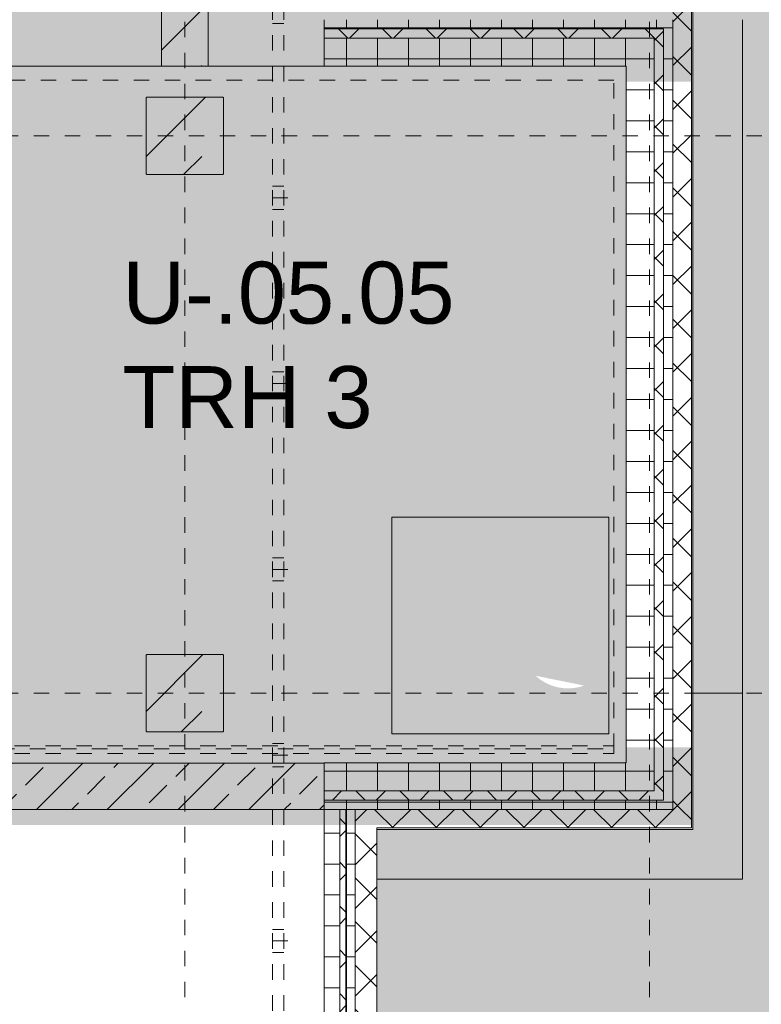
# Model space of a CAD drawing. Header units: metres. Extents: x 6 to 268, y -85 to 18.
# Tile 30 of 33: x 176.4 to 181.19, y -9.51 to -3.15. Entities that reach past the tile are written whole.
import ezdxf

# ---------------------------------------------------------------- set-up
doc = ezdxf.new("R2010")
doc.units = ezdxf.units.M
doc.linetypes.add('Rasterlinie', pattern=[0.019, 0.01, -0.003, 0.003, -0.003])
doc.linetypes.add('Verdeckt', pattern=[0.003, 0.002, -0.001])
for name, color, linetype, lineweight in [('A_Allgemeine Beschriftungen', 7, 'Continuous', 9), ('A_Detailelemente', 7, 'Continuous', 9), ('A_Geländer', 7, 'Continuous', 9), ('A_Importierte Elemente in Familien', 7, 'Continuous', 9), ('A_Raster', 7, 'Continuous', 9), ('A_Räume_Beschriftung', 7, 'Continuous', 9), ('A_Skelettbau', 7, 'Continuous', 9), ('A_Tragwerksstützen', 7, 'Continuous', 9), ('A_Tragwerksstützen_Stahlbeton', 7, 'Continuous', 18), ('A_Treppen', 7, 'Continuous', 9), ('A_Wände', 7, 'Continuous', 9), ('A_Wände_Schraffur', 7, 'Continuous', 18)]:
    doc.layers.add(name, color=color, linetype=linetype, lineweight=lineweight)
doc.layers.add('A_Linien_Verdeckt', color=9, linetype='Verdeckt', lineweight=9, true_color=0x808080)
doc.styles.add('Arial_B', font='txt', dxfattribs={"height": 0.3999999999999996})
pattern_1 = [(0, (95.50816146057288, -2), (0, 0.2), []), (90, (95.50816146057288, -2), (-0.2, 1.224646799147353e-17), [])]
pattern_2 = [(45, (95.50816146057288, -2), (-0.1414213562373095, 0.1414213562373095), []), (135, (95.50816146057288, -2), (-0.1414213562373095, -0.1414213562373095), [])]
pattern_3 = [(45, (95.50816146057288, -2), (-0.2283954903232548, 0.2283954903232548), []), (45, (95.73616146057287, -2), (-0.2283954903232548, 0.2283954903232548), [0.161, -0.081])]

# ---------------------------------------------------------------- blocks, each defined once
blk = doc.blocks.new('Fertigbeton-rechteckige Stütze mit Konsole - 500 x 500 - 1 Konsole_Nord-1250155-BS_Uebersicht_U1_BRANDSCHUTZ')
at = {"layer": 'A_Tragwerksstützen'}
h = blk.add_hatch(dxfattribs=at)
h.set_pattern_fill('FP_44', color=256, style=0, pattern_type=2)
h.set_pattern_definition([(45, (-81.956, 5.497000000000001), (-0.3592102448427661, 0.3592102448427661), []), (45, (-81.597, 5.497000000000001), (-0.3592102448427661, 0.3592102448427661), [0.254, -0.254])])
h.paths.add_polyline_path([(-0.2449999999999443, -0.2500000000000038), (0.2450000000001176, -0.2500000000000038), (0.2500000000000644, -0.2449999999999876), (0.2500000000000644, 0.2449999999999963), (0.2450000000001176, 0.2500000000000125), (-0.2449999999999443, 0.2500000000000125), (-0.2499999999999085, 0.2449999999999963), (-0.2499999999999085, -0.2449999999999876)], flags=0)
at = {"layer": 'A_Tragwerksstützen', "lineweight": 18}
for p, q in [((-0.2450000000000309, 0.2500000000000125), (-0.2499999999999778, 0.2449999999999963)), ((-0.2499999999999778, 0.2449999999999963), (-0.2499999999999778, -0.2449999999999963)), ((0.2450000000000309, 0.2500000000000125), (-0.2450000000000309, 0.2500000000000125)), ((0.2499999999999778, 0.2449999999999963), (0.2450000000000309, 0.2500000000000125)), ((0.2499999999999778, -0.2449999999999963), (0.2499999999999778, 0.2449999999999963)), ((-0.2499999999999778, -0.2449999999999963), (-0.2450000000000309, -0.2500000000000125)), ((-0.2450000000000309, -0.2500000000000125), (0.2450000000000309, -0.2500000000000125)), ((0.2450000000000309, -0.2500000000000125), (0.2499999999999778, -0.2449999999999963))]:
    blk.add_line(p, q, dxfattribs=at)
blk = doc.blocks.new('Fertigbeton-rechteckige Stütze mit Konsole - 500 x 500 - 1 Konsole_Sued-1250091-BS_Uebersicht_U1_BRANDSCHUTZ')
at = {"layer": 'A_Tragwerksstützen'}
h = blk.add_hatch(dxfattribs=at)
h.set_pattern_fill('FP_45', color=256, style=0, pattern_type=2)
h.set_pattern_definition([(45, (-81.956, 1.897), (-0.3592102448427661, 0.3592102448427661), []), (45, (-81.597, 1.897), (-0.3592102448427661, 0.3592102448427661), [0.254, -0.254])])
h.paths.add_polyline_path([(-0.2449999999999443, -0.2500000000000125), (0.2450000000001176, -0.2500000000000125), (0.2500000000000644, -0.2449999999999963), (0.2500000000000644, 0.2449999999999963), (0.2450000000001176, 0.2500000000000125), (-0.2449999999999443, 0.2500000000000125), (-0.2499999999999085, 0.2449999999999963), (-0.2499999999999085, -0.2449999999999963)], flags=0)
at = {"layer": 'A_Tragwerksstützen', "lineweight": 18}
for p, q in [((-0.2450000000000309, 0.2500000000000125), (-0.2499999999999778, 0.2449999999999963)), ((-0.2499999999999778, 0.2449999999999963), (-0.2499999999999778, -0.2449999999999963)), ((0.2450000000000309, 0.2500000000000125), (-0.2450000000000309, 0.2500000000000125)), ((0.2499999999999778, 0.2449999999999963), (0.2450000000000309, 0.2500000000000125)), ((0.2499999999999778, -0.2449999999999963), (0.2499999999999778, 0.2449999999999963)), ((-0.2499999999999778, -0.2449999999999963), (-0.2450000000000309, -0.2500000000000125)), ((-0.2450000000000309, -0.2500000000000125), (0.2450000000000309, -0.2500000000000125)), ((0.2450000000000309, -0.2500000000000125), (0.2499999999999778, -0.2449999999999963))]:
    blk.add_line(p, q, dxfattribs=at)
blk = doc.blocks.new('STB Stütze - rechteckig - STB 30 x 80-V53-BS_Uebersicht_U1_BRANDSCHUTZ')
at = {"layer": 'A_Tragwerksstützen'}
h = blk.add_hatch(dxfattribs=at)
h.set_pattern_fill('FP_83', color=256, style=0, pattern_type=2)
h.set_pattern_definition([(45, (-81.956, 1.047), (-0.3592102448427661, 0.3592102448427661), []), (45, (-81.597, 1.047), (-0.3592102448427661, 0.3592102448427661), [0.254, -0.254])])
h.paths.add_polyline_path([(0.1500000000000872, -0.3999999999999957), (0.1500000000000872, 0.400000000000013), (-0.1499999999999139, 0.400000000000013), (-0.1499999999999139, -0.3999999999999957)], flags=0)
at = {"layer": 'A_Tragwerksstützen_Stahlbeton'}
for p, q in [((0.1499999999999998, 0.4), (-0.1500000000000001, 0.4)), ((-0.1500000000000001, 0.4), (-0.1500000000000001, -0.09999999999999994)), ((0.1499999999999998, 0.0300000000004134), (0.1499999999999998, 0.4)), ((0.1499999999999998, -0.3999999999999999), (0.1499999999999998, 0.0300000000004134)), ((-0.1500000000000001, -0.09999999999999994), (-0.1500000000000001, -0.3999999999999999)), ((-0.1500000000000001, -0.3999999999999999), (0.1499999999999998, -0.3999999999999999))]:
    blk.add_line(p, q, dxfattribs=at)
blk = doc.blocks.new('Typ des oberen Holms - Oberer Geländerholm_Innen_-V69-BS_Uebersicht_U1_BRANDSCHUTZ')
at = {"layer": 'A_Geländer'}
for p, q in [((76.25600751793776, -7.836961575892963), (76.25600751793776, -7.886961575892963)), ((76.25600751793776, -7.836961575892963), (78.42697825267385, -7.836961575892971)), ((78.43630440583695, -7.856961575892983), (78.42697825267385, -7.836961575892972)), ((78.43630440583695, -7.886961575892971), (78.43630440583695, -7.856961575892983)), ((76.25600751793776, -7.886961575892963), (78.43630440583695, -7.886961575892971))]:
    blk.add_line(p, q, dxfattribs=at)
at = {"layer": 'A_Geländer', "linetype": 'Verdeckt'}
for p, q in [((78.73630440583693, -7.856961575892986), (78.72697825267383, -7.836961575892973)), ((78.72697825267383, -7.836961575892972), (80.05600751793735, -7.836961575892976)), ((78.73630440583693, -7.886961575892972), (78.73630440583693, -7.856961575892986)), ((80.05600751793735, -7.836961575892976), (84.72600751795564, -7.836961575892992)), ((84.72600751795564, -7.836961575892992), (84.72600751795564, -7.886961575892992)), ((78.73630440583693, -7.886961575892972), (80.05600751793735, -7.886961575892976)), ((80.05600751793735, -7.886961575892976), (84.72600751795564, -7.886961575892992))]:
    blk.add_line(p, q, dxfattribs=at)
blk = doc.blocks.new('Brandmelder DIN ISO 23601 - Brandmelder-7036843-BS_Uebersicht_U1_BRANDSCHUTZ')
at = {"layer": 'A_Importierte Elemente in Familien'}
h = blk.add_hatch(color=256, dxfattribs=at)
edge = h.paths.add_edge_path(flags=0)
edge.add_line((-0.002467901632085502, 0.002712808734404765), (-0.002467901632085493, 0.001238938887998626))
edge.add_line((-0.002467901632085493, 0.001238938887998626), (-0.002027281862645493, 0.001238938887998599))
edge.add_line((-0.002027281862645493, 0.001238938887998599), (-0.002027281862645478, -0.00112065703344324))
edge.add_line((-0.002155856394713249, -0.001120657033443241), (-0.002027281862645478, -0.00112065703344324))
edge.add_line((-0.002155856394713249, -0.001120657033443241), (-0.002155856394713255, -0.000303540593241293))
edge.add_line((-0.002155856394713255, -0.0003035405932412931), (-0.00221021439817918, -0.0001129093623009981))
edge.add_arc((-0.002446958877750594, -0.00019667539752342), 0.000251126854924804, 19.48503514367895, 160.6502538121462)
edge.add_line((-0.002683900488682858, -0.0001134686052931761), (-0.002683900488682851, -0.001373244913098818))
edge.add_line((-0.002683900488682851, -0.001373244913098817), (-0.002075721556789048, -0.002539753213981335))
edge.add_line((-0.002075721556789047, -0.002672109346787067), (-0.002075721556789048, -0.002539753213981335))
edge.add_line((-0.002075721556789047, -0.002672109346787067), (-0.0002212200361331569, -0.002672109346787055))
edge.add_line((-0.0002212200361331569, -0.002672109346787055), (-0.0002212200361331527, -0.003341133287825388))
edge.add_line((-0.0002212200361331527, -0.003341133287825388), (-0.003341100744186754, -0.003341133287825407))
edge.add_line((-0.003341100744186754, -0.003341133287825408), (-0.003341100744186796, 0.003341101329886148))
edge.add_line((-0.003341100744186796, 0.003341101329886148), (-0.0009763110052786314, 0.003341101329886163))
edge.add_line((-0.0009763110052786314, 0.003341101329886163), (-0.0009763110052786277, 0.002712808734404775))
edge.add_line((-0.0009763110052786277, 0.002712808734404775), (-0.002467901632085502, 0.002712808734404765))
h = blk.add_hatch(color=256, dxfattribs=at)
edge = h.paths.add_edge_path(flags=0)
edge.add_line((-0.0004104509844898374, -0.0002696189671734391), (-0.0003859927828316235, -0.000231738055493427))
edge.add_line((-0.000419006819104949, -0.0002847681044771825), (-0.0004104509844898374, -0.0002696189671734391))
edge = h.paths.add_edge_path(flags=0)
edge.add_line((-0.0008851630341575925, -4.099037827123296e-06), (-0.000885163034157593, 7.129604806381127e-06))
edge.add_line((-0.0009633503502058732, -4.099037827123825e-06), (-0.0008851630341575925, -4.099037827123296e-06))
edge = h.paths.add_edge_path(flags=0)
edge.add_line((-0.001441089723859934, 0.0001774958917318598), (-0.001441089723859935, 0.0002505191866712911))
edge.add_line((-0.001543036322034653, 0.0001774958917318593), (-0.001441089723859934, 0.0001774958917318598))
edge = h.paths.add_edge_path(flags=0)
edge.add_line((0.002021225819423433, 0.00196148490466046), (0.0009645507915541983, 0.001633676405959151))
edge.add_line((0.0009645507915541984, 0.001633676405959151), (0.001140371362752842, 0.0005473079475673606))
edge.add_line((0.001140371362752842, 0.0005473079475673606), (0.0005895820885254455, -0.0008552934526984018))
edge.add_line((0.0005895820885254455, -0.0008552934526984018), (0.001136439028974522, -0.001623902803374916))
edge.add_line((0.001136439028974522, -0.001623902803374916), (0.001136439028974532, -0.003341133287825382))
edge.add_line((0.001136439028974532, -0.003341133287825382), (-0.0002212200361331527, -0.00334113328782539))
edge.add_line((-0.0002212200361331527, -0.00334113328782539), (-0.0002212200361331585, -0.002287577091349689))
edge.add_arc((-0.0004260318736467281, -0.001868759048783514), 0.0004662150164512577, 296.0597167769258, 351.2581299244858)
edge.add_line((3.476716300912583e-05, -0.001939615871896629), (3.476716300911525e-05, -0.0002322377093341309))
edge.add_arc((-0.0001757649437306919, -0.0003601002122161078), 0.0002463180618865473, 31.27157321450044, 148.5923489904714)
edge.add_line((-0.0004313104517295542, -0.000284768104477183), (-0.000419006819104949, -0.0002847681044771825))
edge.add_line((-0.0004313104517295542, -0.000284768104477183), (-0.0004313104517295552, -1.72525404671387e-05))
edge.add_arc((-0.0006610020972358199, -5.653615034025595e-05), 0.0002330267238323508, 9.705258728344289, 164.1444958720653)
edge.add_line((-0.0009633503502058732, -4.099037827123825e-06), (-0.0009633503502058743, 0.0001935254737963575))
edge.add_arc((-0.00121357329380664, 0.0001268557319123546), 0.0002589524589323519, 14.91936452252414, 151.4743111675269)
edge.add_line((-0.001543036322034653, 0.0001774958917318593), (-0.00154303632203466, 0.00123893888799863))
edge.add_line((-0.00154303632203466, 0.00123893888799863), (-0.0009763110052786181, 0.001238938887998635))
edge.add_line((-0.0009763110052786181, 0.001238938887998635), (-0.0009763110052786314, 0.003341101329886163))
edge.add_line((-0.0009763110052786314, 0.003341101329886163), (0.002021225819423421, 0.003341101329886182))
edge.add_line((0.002021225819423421, 0.003341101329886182), (0.002021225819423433, 0.00196148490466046))
h = blk.add_hatch(color=256, dxfattribs=at)
edge = h.paths.add_edge_path(flags=0)
edge.add_line((0.003341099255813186, 0.00334110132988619), (0.003341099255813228, -0.003341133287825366))
edge.add_line((0.003341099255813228, -0.003341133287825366), (0.001136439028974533, -0.003341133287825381))
edge.add_line((0.001136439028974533, -0.003341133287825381), (0.001136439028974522, -0.001623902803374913))
edge.add_arc((0.002245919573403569, -0.001540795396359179), 0.001112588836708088, 184.2838313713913, 228.6293256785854)
edge.add_arc((0.002432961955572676, -0.001078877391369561), 0.00159142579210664, 234.5778982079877, 279.8555089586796)
edge.add_line((0.002705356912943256, -0.002646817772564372), (0.002705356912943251, -0.001941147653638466))
edge.add_line((0.002705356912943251, -0.001941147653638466), (0.002694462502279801, -0.001578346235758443))
edge.add_line((0.002694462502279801, -0.001578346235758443), (0.002705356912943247, -0.001226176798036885))
edge.add_line((0.002705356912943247, -0.001226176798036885), (0.002705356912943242, -0.0005055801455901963))
edge.add_line((0.002705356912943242, -0.0005055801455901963), (0.002702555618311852, -0.0001150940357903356))
edge.add_line((0.002702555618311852, -0.0001150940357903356), (0.002705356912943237, 0.0002291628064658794))
edge.add_line((0.002705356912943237, 0.0002291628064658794), (0.002705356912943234, 0.000951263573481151))
edge.add_arc((0.003490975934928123, 0.002307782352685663), 0.001567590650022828, 224.4196320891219, 239.9230017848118, ccw=False)
edge.add_arc((0.003312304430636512, 0.002106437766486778), 0.001299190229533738, 186.4059159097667, 223.5925616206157, ccw=False)
edge.add_line((0.002021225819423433, 0.001961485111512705), (0.002021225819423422, 0.003341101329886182))
edge.add_line((0.002021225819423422, 0.003341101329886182), (0.003341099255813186, 0.00334110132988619))
h = blk.add_hatch(color=256, dxfattribs=at)
edge = h.paths.add_edge_path(flags=0)
edge.add_line((-0.002254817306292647, 0.001975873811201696), (-0.002135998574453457, 0.001975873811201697))
edge.add_line((-0.002254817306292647, 0.001975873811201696), (-0.00225481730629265, 0.002516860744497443))
edge.add_line((-0.00225481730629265, 0.002516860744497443), (-0.001189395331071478, 0.002516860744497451))
edge.add_line((-0.001189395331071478, 0.002516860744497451), (-0.001189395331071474, 0.001975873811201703))
edge.add_line((-0.001311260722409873, 0.001975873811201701), (-0.001189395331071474, 0.001975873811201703))
edge.add_arc((-0.001723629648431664, 0.001981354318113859), 0.0004124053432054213, 359.2385667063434, 540.7614332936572)
h = blk.add_hatch(color=256, dxfattribs=at)
edge = h.paths.add_edge_path(flags=0)
edge.add_arc((-0.001723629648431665, 0.001981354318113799), 0.0004124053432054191, 180.7614332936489, 359.238566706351)
edge.add_line((-0.001189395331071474, 0.001975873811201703), (-0.001311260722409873, 0.001975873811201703))
edge.add_line((-0.001189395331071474, 0.001975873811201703), (-0.001189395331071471, 0.001434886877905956))
edge.add_line((-0.001189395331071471, 0.001434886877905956), (-0.001428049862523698, 0.001434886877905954))
edge.add_line((-0.001428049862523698, 0.001434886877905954), (-0.001428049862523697, 0.001238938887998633))
edge.add_line((-0.00154303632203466, 0.001238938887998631), (-0.001428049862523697, 0.001238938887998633))
edge.add_arc((-0.001785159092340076, 0.001244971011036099), 0.0002421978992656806, 358.5728574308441, 541.4271425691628)
edge.add_line((-0.002088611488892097, 0.001238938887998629), (-0.002027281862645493, 0.0012389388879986))
edge.add_line((-0.002088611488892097, 0.001238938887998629), (-0.002088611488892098, 0.00143488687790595))
edge.add_line((-0.002088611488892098, 0.00143488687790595), (-0.002254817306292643, 0.001434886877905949))
edge.add_line((-0.002254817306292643, 0.001434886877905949), (-0.002254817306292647, 0.001975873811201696))
edge.add_line((-0.002254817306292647, 0.001975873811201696), (-0.002135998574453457, 0.001975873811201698))
h = blk.add_hatch(color=256, dxfattribs=at)
edge = h.paths.add_edge_path(flags=0)
edge.add_arc((0.003327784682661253, 0.001482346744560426), 0.001399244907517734, 159.8611230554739, 243.5874614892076)
edge.add_line((0.002705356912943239, 0.0002291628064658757), (0.002702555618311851, -0.0001150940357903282))
edge.add_arc((0.00371151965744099, 0.001593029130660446), 0.001983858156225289, 205.7146269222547, 239.4302581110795, ccw=False)
edge.add_arc((-0.001008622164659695, -0.0002391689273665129), 0.003089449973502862, 18.32656048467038, 31.17235520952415)
edge.add_arc((0.001044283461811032, 0.0008715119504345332), 0.0007663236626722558, 39.59896584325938, 95.97218717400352)
edge.add_line((0.0009645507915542, 0.001633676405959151), (0.002021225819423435, 0.00196148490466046))
h = blk.add_hatch(color=256, dxfattribs=at)
edge = h.paths.add_edge_path(flags=0)
edge.add_arc((0.002682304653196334, 0.00119282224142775), 0.001395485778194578, 189.6059068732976, 216.7551333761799)
edge.add_arc((0.002446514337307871, 0.0008750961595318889), 0.001022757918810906, 210.3855511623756, 284.4978676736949)
edge.add_line((0.002702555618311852, -0.0001150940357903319), (0.002705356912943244, -0.0005055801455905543))
edge.add_arc((0.003218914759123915, 0.002198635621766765), 0.002752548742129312, 242.9553600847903, 259.2470052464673, ccw=False)
edge.add_arc((0.002966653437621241, 0.001607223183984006), 0.002111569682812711, 210.1294976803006, 241.75515556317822, ccw=False)
edge.add_line((0.00114037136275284, 0.0005473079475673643), (0.0009645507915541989, 0.001633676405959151))
edge.add_arc((0.0001178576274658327, 0.0007804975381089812), 0.001201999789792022, 8.586404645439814, 45.21860566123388, ccw=False)
h = blk.add_hatch(color=256, dxfattribs=at)
edge = h.paths.add_edge_path(flags=0)
edge.add_line((0.002705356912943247, -0.001226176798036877), (0.002694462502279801, -0.001578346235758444))
edge.add_arc((0.002879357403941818, -0.0001194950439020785), 0.001470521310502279, 242.0142221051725, 262.77683994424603, ccw=False)
edge.add_arc((0.003389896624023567, 0.0005059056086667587), 0.002267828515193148, 220.2675334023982, 238.0351821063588, ccw=False)
edge.add_arc((0.001070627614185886, -0.001458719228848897), 0.0007717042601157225, 40.26753340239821, 128.5615330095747)
edge.add_line((0.000589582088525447, -0.0008552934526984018), (0.001140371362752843, 0.0005473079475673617))
edge.add_arc((0.002844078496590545, 0.0004649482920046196), 0.001696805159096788, 177.2323940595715, 265.3105741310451)
h = blk.add_hatch(color=256, dxfattribs=at)
edge = h.paths.add_edge_path(flags=0)
edge.add_arc((0.002095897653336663, -0.0008907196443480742), 0.0009116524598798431, 214.9220074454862, 311.0389025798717)
edge.add_line((0.002694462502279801, -0.001578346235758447), (0.002705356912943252, -0.001941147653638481))
edge.add_arc((0.002179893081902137, -0.000491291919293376), 0.001540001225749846, 227.3461867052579, 289.9217778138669, ccw=False)
edge.add_line((0.001136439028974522, -0.001623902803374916), (0.000589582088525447, -0.0008552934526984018))
edge.add_arc((0.000501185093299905, -0.001770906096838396), 0.0009198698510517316, 22.924189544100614, 84.48552141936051, ccw=False)
at = {"layer": 'A_Allgemeine Beschriftungen'}
for p, q in [((-0.003499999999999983, -0.003499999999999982), (-0.003500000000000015, 0.003500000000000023)), ((-0.003500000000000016, 0.003500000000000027), (0.003499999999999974, 0.003500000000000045)), ((0.003499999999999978, 0.003500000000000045), (0.003499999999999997, -0.003499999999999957)), ((0.003499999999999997, -0.003499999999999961), (-0.00349999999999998, -0.003499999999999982))]:
    blk.add_line(p, q, dxfattribs=at)
at = {"layer": 'A_Importierte Elemente in Familien', "flags": 128}
for points in [[(0.003499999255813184, 0.003500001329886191), (0.001749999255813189, 0.00350000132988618), (-7.441868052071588e-10, 0.003500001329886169), (-0.0017500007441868, 0.003500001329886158), (-0.003500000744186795, 0.003500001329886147)], [(-0.003500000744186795, 0.003500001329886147), (-0.003500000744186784, 0.001750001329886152), (-0.003500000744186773, 1.329886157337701e-09), (-0.003500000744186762, -0.001749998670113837), (-0.003500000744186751, -0.003499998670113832)], [(0.003499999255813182, 0.003500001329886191), (0.001749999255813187, 0.00350000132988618), (-7.4418680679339e-10, 0.003500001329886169), (-0.001750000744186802, 0.003500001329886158), (-0.003500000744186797, 0.003500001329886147)], [(-0.003500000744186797, 0.003500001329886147), (-0.003500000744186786, 0.001750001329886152), (-0.003500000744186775, 1.329886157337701e-09), (-0.003500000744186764, -0.001749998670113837), (-0.003500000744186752, -0.003499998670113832)], [(0.003499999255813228, -0.003499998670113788), (0.003499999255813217, -0.001749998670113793), (0.003499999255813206, 1.329886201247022e-09), (0.003499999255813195, 0.001750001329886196), (0.003499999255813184, 0.003500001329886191)], [(0.003499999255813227, -0.003499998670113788), (0.003499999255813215, -0.001749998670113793), (0.003499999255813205, 1.329886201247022e-09), (0.003499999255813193, 0.001750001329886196), (0.003499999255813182, 0.003500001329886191)], [(-0.003500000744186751, -0.003499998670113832), (-0.001750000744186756, -0.003499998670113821), (-7.441867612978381e-10, -0.00349999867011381), (0.001749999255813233, -0.003499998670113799), (0.003499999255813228, -0.003499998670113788)], [(-0.003500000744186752, -0.003499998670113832), (-0.001750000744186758, -0.003499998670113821), (-7.441867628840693e-10, -0.00349999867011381), (0.001749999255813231, -0.003499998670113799), (0.003499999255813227, -0.003499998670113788)]]:
    blk.add_lwpolyline(points, dxfattribs=at)

msp = doc.modelspace()

# ---------------------------------------------------------------- hatches: boundary and pattern name
at = {"layer": 'A_Detailelemente', "true_color": 0xc9c9c9}
h = msp.add_hatch(dxfattribs=at)
h.set_pattern_fill('FP_94', color=9, style=0, pattern_type=2)
h.set_pattern_definition([(45, (95.50816146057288, -2), (0, 1.796051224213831), [1.27, -1.27]), (45, (95.17116146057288, -1.663), (0, 1.796051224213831), [1.27, -1.27]), (45, (94.83416146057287, -1.326), (0, 1.796051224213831), [1.27, -1.27]), (135, (94.83416146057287, -1.102), (-1.796051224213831, 1.110223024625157e-16), [1.27, -1.27]), (135, (95.17116146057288, -0.765), (-1.796051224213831, 1.110223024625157e-16), [1.27, -1.27]), (135, (95.50816146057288, -0.428), (-1.796051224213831, 1.110223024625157e-16), [1.27, -1.27])])
h.paths.add_polyline_path([(102.6641689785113, -46.99696157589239), (105.9038977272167, -46.99696157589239), (105.9038977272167, -39.00590210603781), (123.7285988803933, -39.00590210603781), (123.7285988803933, -40.895504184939), (171.9289188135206, -40.895504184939), (171.9289188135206, -40.30609670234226), (181.7591689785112, -40.30609670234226), (181.7591689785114, -0.916961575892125), (176.2641689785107, -0.9169615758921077), (175.6108288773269, -1.31786152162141), (174.2585327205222, -0.9555148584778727), (174.8741689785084, -2.64696157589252), (173.4141689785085, -2.646961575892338), (173.4141689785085, -3.14696157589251), (177.3141689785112, -3.146961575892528), (177.3141689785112, -2.646961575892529), (177.6141689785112, -2.646961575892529), (177.6141689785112, -3.016961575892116), (180.7441689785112, -3.016961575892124), (180.7441689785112, -8.376961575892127), (178.7041689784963, -8.376961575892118), (178.7041689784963, -36.99696157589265), (171.8641689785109, -36.99696157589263), (171.8641689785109, -37.95696157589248), (169.7141689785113, -37.95696157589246), (169.7141689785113, -39.29696157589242), (169.5141689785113, -39.29696157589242), (169.5141689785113, -39.09696157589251), (124.2141689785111, -39.09696157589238), (124.2141689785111, -39.29696157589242), (124.0141689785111, -39.29696157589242), (124.0141689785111, -35.69696157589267), (104.3641689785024, -35.69696157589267), (104.3641689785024, -39.09135749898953), (102.6641689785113, -39.09135749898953), (102.6641689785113, -45.52743094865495)], flags=0)
at = {"layer": 'A_Detailelemente', "true_color": 0xebdb14}
for points in [[(179.4491168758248, -3.546961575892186), (180.7341689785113, -3.546961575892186), (180.7341689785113, -3.046961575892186), (112.9941689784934, -3.04696157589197), (112.9941689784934, -3.546961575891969), (177.0873393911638, -3.546961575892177)], [(171.9641689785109, -36.79696157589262), (171.9641689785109, -33.44696157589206), (178.3641689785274, -33.44696157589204), (178.3641689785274, -33.04696157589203), (169.8647467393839, -33.04696157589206), (169.8647467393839, -32.24696157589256), (178.3641689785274, -32.24696157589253), (178.3641689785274, -31.94696157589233), (169.8647467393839, -31.94696157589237), (169.8647467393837, -8.346961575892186), (180.7341689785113, -8.34696157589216), (180.7341689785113, -7.846961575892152), (169.4141689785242, -7.846961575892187), (169.4141689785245, -33.44696157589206), (171.5641689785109, -33.44696157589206), (171.5641689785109, -36.79696157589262)]]:
    msp.add_hatch(color=40, dxfattribs=at).paths.add_polyline_path(points, flags=0)
at = {"layer": 'A_Detailelemente', "true_color": 0x499c4b}
msp.add_hatch(color=95, dxfattribs=at).paths.add_polyline_path([(169.8647467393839, -7.94696157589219), (180.3141689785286, -7.946961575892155), (180.3141689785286, -3.446961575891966), (169.5941689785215, -3.446961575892), (169.5941689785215, -7.94696157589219)], flags=0)
at = {"layer": 'A_Wände_Schraffur', "lineweight": 9}
h = msp.add_hatch(dxfattribs=at)
h.set_pattern_fill('FP_4', color=256, style=0, pattern_type=2)
h.set_pattern_definition(pattern_2)
h.paths.add_polyline_path([(180.7341689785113, -8.246961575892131), (180.7341689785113, -3.026961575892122), (180.6141689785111, -3.026961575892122), (180.6141689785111, -8.246961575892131)], flags=0)
h = msp.add_hatch(dxfattribs=at)
h.set_pattern_fill('FP_2', color=256, style=0, pattern_type=2)
h.set_pattern_definition(pattern_3)
h.paths.add_polyline_path([(178.3641689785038, -3.44696157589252), (178.3641689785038, -3.146961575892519), (177.6141689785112, -3.146961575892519), (177.6141689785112, -3.446961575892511)], flags=0)
h.paths.add_polyline_path([(177.3141689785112, -3.446961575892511), (177.3141689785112, -3.146961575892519), (173.4141689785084, -3.146961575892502), (173.4141689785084, -3.446961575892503), (177.0873393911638, -3.446961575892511)], flags=0)
h.paths.add_polyline_path([(172.3637844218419, -3.446961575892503), (173.1141689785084, -3.446961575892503), (173.1141689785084, -3.146961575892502), (169.2141689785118, -3.146961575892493), (169.2141689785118, -3.446961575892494), (170.0020069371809, -3.446961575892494)], flags=0)
h.paths.add_polyline_path([(168.9141689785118, -3.446961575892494), (168.9141689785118, -3.146961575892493), (165.6141689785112, -3.146961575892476), (165.6141689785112, -3.446961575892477), (167.64022945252, -3.446961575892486)], flags=0)
h.paths.add_polyline_path([(165.3141689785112, -3.446961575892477), (165.3141689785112, -3.146961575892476), (161.4141689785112, -3.146961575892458), (161.4141689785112, -3.446961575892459), (162.916674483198, -3.446961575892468)], flags=0)
h.paths.add_polyline_path([(161.1141689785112, -3.446961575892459), (161.1141689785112, -3.146961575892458), (157.2141689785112, -3.14696157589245), (157.2141689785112, -3.446961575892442), (160.5548969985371, -3.446961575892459)], flags=0)
h.paths.add_polyline_path([(156.9141689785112, -3.446961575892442), (156.9141689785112, -3.14696157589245), (153.0141689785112, -3.146961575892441), (153.0141689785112, -3.446961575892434), (153.4695645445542, -3.446961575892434)], flags=0)
h.paths.add_polyline_path([(152.7141689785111, -3.446961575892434), (152.7141689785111, -3.146961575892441), (148.8141689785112, -3.146961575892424), (148.8141689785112, -3.446961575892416)], flags=0)
h.paths.add_polyline_path([(148.5141689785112, -3.446961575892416), (148.5141689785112, -3.146961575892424), (145.2141689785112, -3.146961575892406), (145.2141689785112, -3.446961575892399)], flags=0)
h.paths.add_polyline_path([(144.9141689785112, -3.446961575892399), (144.9141689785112, -3.146961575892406), (141.0141689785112, -3.146961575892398), (141.0141689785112, -3.44696157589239), (144.0224546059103, -3.446961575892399)], flags=0)
h.paths.add_polyline_path([(140.7141689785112, -3.44696157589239), (140.7141689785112, -3.146961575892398), (136.8141689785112, -3.146961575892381), (136.8141689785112, -3.446961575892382), (139.2988996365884, -3.446961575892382)], flags=0)
h.paths.add_polyline_path([(136.5141689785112, -3.446961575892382), (136.5141689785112, -3.146961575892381), (132.6141689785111, -3.146961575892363), (132.6141689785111, -3.446961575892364), (134.5753446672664, -3.446961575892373)], flags=0)
h.paths.add_polyline_path([(132.2135671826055, -3.446961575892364), (132.3141689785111, -3.446961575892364), (132.3141689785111, -3.146961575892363), (128.4141689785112, -3.146961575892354), (128.4141689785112, -3.446961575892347), (129.8517896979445, -3.446961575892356)], flags=0)
h.paths.add_polyline_path([(127.5141689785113, -3.446961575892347), (128.1141689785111, -3.446961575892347), (128.1141689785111, -3.146961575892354), (124.8141689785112, -3.146961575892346), (124.8141689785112, -3.446961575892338), (125.1282347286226, -3.446961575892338)], flags=0)
h.paths.add_polyline_path([(124.2141689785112, -3.446961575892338), (124.5141689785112, -3.446961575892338), (124.5141689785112, -3.146961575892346), (120.6141689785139, -3.146961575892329), (120.6141689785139, -3.44696157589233), (124.1341689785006, -3.446961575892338)], flags=0)
h.paths.add_polyline_path([(120.3141689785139, -3.44696157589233), (120.3141689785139, -3.146961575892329), (116.4141689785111, -3.148961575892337), (116.4141689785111, -3.446961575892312), (118.0429022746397, -3.446961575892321)], flags=0)
h.paths.add_polyline_path([(115.6811247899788, -3.446961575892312), (116.1141689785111, -3.444818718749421), (116.1141689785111, -3.146961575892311), (115.3641689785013, -3.146961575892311), (115.3641689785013, -3.446961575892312)], flags=0)
h = msp.add_hatch(dxfattribs=at)
h.set_pattern_fill('FP_3', color=256, style=0, pattern_type=2)
h.set_pattern_definition(pattern_1)
h.paths.add_polyline_path([(180.4941689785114, -3.20696157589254), (180.5541689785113, -3.20696157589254), (180.5541689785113, -3.146961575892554), (178.3641689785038, -3.146961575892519), (178.3641689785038, -3.20696157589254), (180.3141689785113, -3.20696157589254)], flags=0)
h = msp.add_hatch(dxfattribs=at)
h.set_pattern_fill('FP_3', color=256, style=0, pattern_type=2)
h.set_pattern_definition(pattern_1)
h.paths.add_polyline_path([(180.6141689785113, -8.18696157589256), (180.6141689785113, -3.146961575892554), (180.5541689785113, -3.146961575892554), (180.5541689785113, -8.18696157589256)], flags=0)
h = msp.add_hatch(dxfattribs=at)
h.set_pattern_fill('FP_4', color=256, style=0, pattern_type=2)
h.set_pattern_definition(pattern_2)
h.paths.add_polyline_path([(180.4941689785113, -3.266961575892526), (180.4941689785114, -3.20696157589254), (178.3641689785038, -3.20696157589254), (178.3641689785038, -3.266961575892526), (180.3141689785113, -3.266961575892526)], flags=0)
h = msp.add_hatch(dxfattribs=at)
h.set_pattern_fill('FP_4', color=256, style=0, pattern_type=2)
h.set_pattern_definition(pattern_2)
h.paths.add_polyline_path([(180.5541689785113, -8.126961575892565), (180.5541689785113, -3.20696157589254), (180.4941689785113, -3.20696157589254), (180.4941689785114, -8.126961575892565)], flags=0)
h = msp.add_hatch(dxfattribs=at)
h.set_pattern_fill('FP_3', color=256, style=0, pattern_type=2)
h.set_pattern_definition(pattern_1)
h.paths.add_polyline_path([(179.4491168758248, -3.44696157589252), (180.3141689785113, -3.44696157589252), (180.3141689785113, -3.266961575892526), (178.3641689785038, -3.266961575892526), (178.3641689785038, -3.44696157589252)], flags=0)
h = msp.add_hatch(dxfattribs=at)
h.set_pattern_fill('FP_3', color=256, style=0, pattern_type=2)
h.set_pattern_definition(pattern_1)
h.paths.add_polyline_path([(180.3141689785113, -7.94696157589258), (180.4941689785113, -7.94696157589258), (180.4941689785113, -3.266961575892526), (180.3141689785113, -3.266961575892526), (180.3141689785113, -7.866723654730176)], flags=0)
h = msp.add_hatch(dxfattribs=at)
h.set_pattern_fill('FP_2', color=256, style=0, pattern_type=2)
h.set_pattern_definition(pattern_3)
h.paths.add_polyline_path([(178.3641689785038, -8.24829831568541), (178.3641689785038, -7.94829831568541), (169.5141689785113, -7.948298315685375), (169.5147467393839, -8.248298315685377), (178.2682281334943, -8.24829831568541)], flags=0)
h = msp.add_hatch(dxfattribs=at)
h.set_pattern_fill('FP_3', color=256, style=0, pattern_type=2)
h.set_pattern_definition(pattern_1)
h.paths.add_polyline_path([(178.3641689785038, -8.126961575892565), (180.4941689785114, -8.126961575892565), (180.4941689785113, -7.94696157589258), (178.3641689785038, -7.94829831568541), (178.3641689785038, -7.956342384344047)], flags=0)
h = msp.add_hatch(dxfattribs=at)
h.set_pattern_fill('FP_4', color=256, style=0, pattern_type=2)
h.set_pattern_definition(pattern_2)
h.paths.add_polyline_path([(180.5541689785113, -8.18696157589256), (180.5541689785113, -8.126961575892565), (178.3641689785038, -8.126961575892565), (178.3641689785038, -8.18696157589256), (179.4491168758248, -8.18696157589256)], flags=0)
h = msp.add_hatch(dxfattribs=at)
h.set_pattern_fill('FP_3', color=256, style=0, pattern_type=2)
h.set_pattern_definition(pattern_1)
h.paths.add_polyline_path([(180.6141689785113, -8.24696157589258), (180.6141689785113, -8.18696157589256), (178.3641689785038, -8.18696157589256), (178.3641689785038, -8.246961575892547), (179.4491168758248, -8.246961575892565)], flags=0)
h = msp.add_hatch(dxfattribs=at)
h.set_pattern_fill('FP_3', color=256, style=0, pattern_type=2)
h.set_pattern_definition(pattern_1)
h.paths.add_polyline_path([(178.4641689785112, -33.29696157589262), (178.4641689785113, -8.246961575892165), (178.3641689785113, -8.246961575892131), (178.3641689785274, -33.29696157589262)], flags=0)
h = msp.add_hatch(dxfattribs=at)
h.set_pattern_fill('FP_4', color=256, style=0, pattern_type=2)
h.set_pattern_definition(pattern_2)
h.paths.add_polyline_path([(178.5041689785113, -33.29696157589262), (178.5041689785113, -8.246961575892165), (178.4641689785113, -8.246961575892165), (178.4641689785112, -33.29696157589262)], flags=0)
h = msp.add_hatch(dxfattribs=at)
h.set_pattern_fill('FP_3', color=256, style=0, pattern_type=2)
h.set_pattern_definition(pattern_1)
h.paths.add_polyline_path([(178.5641689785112, -33.29696157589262), (178.5641689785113, -8.246961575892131), (178.5041689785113, -8.246961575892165), (178.5041689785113, -33.29696157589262)], flags=0)
h = msp.add_hatch(dxfattribs=at)
h.set_pattern_fill('FP_4', color=256, style=0, pattern_type=2)
h.set_pattern_definition(pattern_2)
h.paths.add_polyline_path([(178.7041689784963, -40.30609670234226), (178.7041689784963, -8.246961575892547), (178.5641689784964, -8.246961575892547), (178.56500089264, -40.30609670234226)], flags=0)
h = msp.add_hatch(dxfattribs=at)
h.set_pattern_fill('FP_4', color=256, style=0, pattern_type=2)
h.set_pattern_definition(pattern_2)
h.paths.add_polyline_path([(178.7041689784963, -8.366961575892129), (180.7341689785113, -8.366961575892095), (180.7341689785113, -8.246961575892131), (178.7041689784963, -8.246961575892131), (178.7041689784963, -8.346961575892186)], flags=0)

# ---------------------------------------------------------------- linework, layer by layer
at = {"layer": 'A_Linien_Verdeckt'}
for p, q in [((178.0291689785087, -20.94696157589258), (178.0291689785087, -3.016961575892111)), ((178.1041689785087, -20.94696157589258), (178.1041689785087, -3.016961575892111)), ((178.0291689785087, -3.171961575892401), (178.1041689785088, -3.171961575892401)), ((178.0291689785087, -3.171961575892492), (178.1041689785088, -3.171961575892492)), ((178.0291689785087, -4.221961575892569), (178.1041689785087, -4.221961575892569)), ((178.0291689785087, -4.296961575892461), (178.1791689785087, -4.296961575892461)), ((178.0291689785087, -4.371961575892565), (178.1041689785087, -4.371961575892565)), ((178.0291689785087, -5.42196157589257), (178.1041689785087, -5.42196157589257)), ((178.0291689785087, -5.496961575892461), (178.1791689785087, -5.496961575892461)), ((178.0291689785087, -5.571961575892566), (178.1041689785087, -5.571961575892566)), ((178.0291689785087, -6.62196157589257), (178.1041689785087, -6.62196157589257)), ((178.0291689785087, -6.696961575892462), (178.1791689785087, -6.696961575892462)), ((178.0291689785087, -6.771961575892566), (178.1041689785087, -6.771961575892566)), ((178.0291689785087, -7.821961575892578), (178.1041689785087, -7.821961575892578)), ((178.0291689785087, -7.89696157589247), (178.1791689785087, -7.89696157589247)), ((178.0291689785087, -7.971961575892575), (178.1041689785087, -7.971961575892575)), ((178.0291689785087, -9.021961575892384), (178.1041689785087, -9.021961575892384)), ((178.0291689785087, -9.096961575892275), (178.1791689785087, -9.096961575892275)), ((178.0291689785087, -9.171961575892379), (178.1041689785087, -9.171961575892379))]:
    msp.add_line(p, q, dxfattribs=at)
at = {"layer": 'A_Raster', "linetype": 'Rasterlinie'}
for p, q in [((177.464168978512, -66.66020918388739), (177.4641689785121, 16.71968984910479)), ((180.464168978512, -66.66020918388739), (180.464168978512, 16.71968984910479)), ((102.0893053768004, -3.896961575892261), (186.8803277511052, -3.896961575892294)), ((102.0893053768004, -7.496961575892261), (186.8803277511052, -7.496961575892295))]:
    msp.add_line(p, q, dxfattribs=at)
at = {"layer": 'A_Skelettbau'}
for p, q in [((181.0641689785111, -4.346961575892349), (181.0641689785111, -3.146961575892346)), ((181.0641689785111, -7.496961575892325), (181.0641689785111, -4.346961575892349)), ((181.0641689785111, -7.496961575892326), (180.7441689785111, -7.496961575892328)), ((180.7441689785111, -7.496961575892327), (181.0641689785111, -7.496961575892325)), ((181.0641689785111, -8.69696157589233), (181.0641689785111, -7.496961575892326)), ((178.7041689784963, -8.696961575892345), (181.0641689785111, -8.696961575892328))]:
    msp.add_line(p, q, dxfattribs=at)
at = {"layer": 'A_Treppen', "linetype": 'Verdeckt'}
for p, q in [((180.2341689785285, -3.536961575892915), (176.1641689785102, -3.5369615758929)), ((180.2341689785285, -7.856961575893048), (180.2341689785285, -3.536961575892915)), ((175.8641689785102, -7.856961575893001), (180.2341689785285, -7.856961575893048))]:
    msp.add_line(p, q, dxfattribs=at)
at = {"layer": 'A_Wände'}
for p, q in [((180.7341689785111, -3.02696157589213), (180.7341689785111, -8.366961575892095)), ((178.3641689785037, -3.146961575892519), (178.3641689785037, -3.44696157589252)), ((178.3641689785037, -3.20696157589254), (180.5541689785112, -3.20696157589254)), ((180.5541689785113, -3.20696157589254), (180.5541689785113, -8.186961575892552)), ((178.3641689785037, -3.266961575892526), (180.4941689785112, -3.266961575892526)), ((180.4941689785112, -3.266961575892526), (180.4941689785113, -8.126961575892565)), ((178.3641689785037, -7.94829831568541), (178.3641689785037, -8.246961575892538)), ((180.4941689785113, -8.126961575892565), (178.3641689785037, -8.126961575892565)), ((180.5541689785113, -8.186961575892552), (178.3641689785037, -8.186961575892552)), ((178.4641689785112, -40.30609670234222), (178.4641689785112, -8.246961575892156)), ((178.5041689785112, -40.30609670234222), (178.5041689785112, -8.246961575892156)), ((180.7341689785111, -8.366961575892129), (178.7041689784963, -8.366961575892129)), ((178.7041689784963, -8.366961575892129), (178.7041689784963, -8.376961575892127))]:
    msp.add_line(p, q, dxfattribs=at)
at = {"layer": 'A_Wände', "lineweight": 18}
for p, q in [((180.7441689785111, -8.376961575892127), (180.7441689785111, -3.016961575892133)), ((180.6141689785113, -8.246961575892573), (180.6141689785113, -3.146961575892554)), ((173.4141689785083, -3.446961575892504), (177.3141689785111, -3.446961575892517)), ((177.6141689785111, -3.446961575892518), (180.3141689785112, -3.44696157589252)), ((180.3141689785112, -3.44696157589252), (180.3141689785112, -7.946961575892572)), ((178.3641689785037, -7.94829831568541), (169.5141689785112, -7.948298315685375)), ((180.3141689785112, -7.946961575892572), (178.3641689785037, -7.946961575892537)), ((178.3641689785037, -7.946961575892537), (178.3641689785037, -7.94829831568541)), ((172.5891689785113, -8.248298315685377), (178.3641689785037, -8.24829831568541)), ((178.3641689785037, -8.246961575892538), (180.6141689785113, -8.246961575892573)), ((178.3641689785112, -17.6219615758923), (178.3641689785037, -8.246961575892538)), ((178.5641689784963, -8.246961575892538), (178.5641689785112, -40.30609670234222)), ((178.7041689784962, -40.30609670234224), (178.7041689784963, -8.376961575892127)), ((178.7041689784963, -8.376961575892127), (180.7441689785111, -8.376961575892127))]:
    msp.add_line(p, q, dxfattribs=at)

# ---------------------------------------------------------------- block references
at = {"layer": 'A_Allgemeine Beschriftungen', "xscale": 200, "yscale": 200, "zscale": 200}
msp.add_blockref('Brandmelder DIN ISO 23601 - Brandmelder-7036843-BS_Uebersicht_U1_BRANDSCHUTZ', (179.5015286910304, -7.059266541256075), dxfattribs=at)
at = {"layer": 'A_Geländer'}
msp.add_blockref('Typ des oberen Holms - Oberer Geländerholm_Innen_-V69-BS_Uebersicht_U1_BRANDSCHUTZ', (95.50816146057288, 0), dxfattribs=at)
at = {"layer": 'A_Tragwerksstützen'}
for name, p in [('STB Stütze - rechteckig - STB 30 x 80-V53-BS_Uebersicht_U1_BRANDSCHUTZ', (177.4641689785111, -3.046961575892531)), ('Fertigbeton-rechteckige Stütze mit Konsole - 500 x 500 - 1 Konsole_Sued-1250091-BS_Uebersicht_U1_BRANDSCHUTZ', (177.4641689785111, -3.896961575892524)), ('Fertigbeton-rechteckige Stütze mit Konsole - 500 x 500 - 1 Konsole_Nord-1250155-BS_Uebersicht_U1_BRANDSCHUTZ', (177.4641689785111, -7.496961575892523))]:
    msp.add_blockref(name, p, dxfattribs=at)

# ---------------------------------------------------------------- texts
at = {"layer": 'A_Räume_Beschriftung', "char_height": 0.3999999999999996, "attachment_point": 1, "style": 'Arial_B'}
for s, insert, width in [('U-.05.05', (177.0619026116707, -4.709773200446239), 2.645568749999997), ('TRH 3', (177.0619026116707, -5.384460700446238), 2.004218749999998)]:
    msp.add_mtext(s, dxfattribs=dict(at, insert=insert, width=width))

doc.saveas('drawing.dxf')
